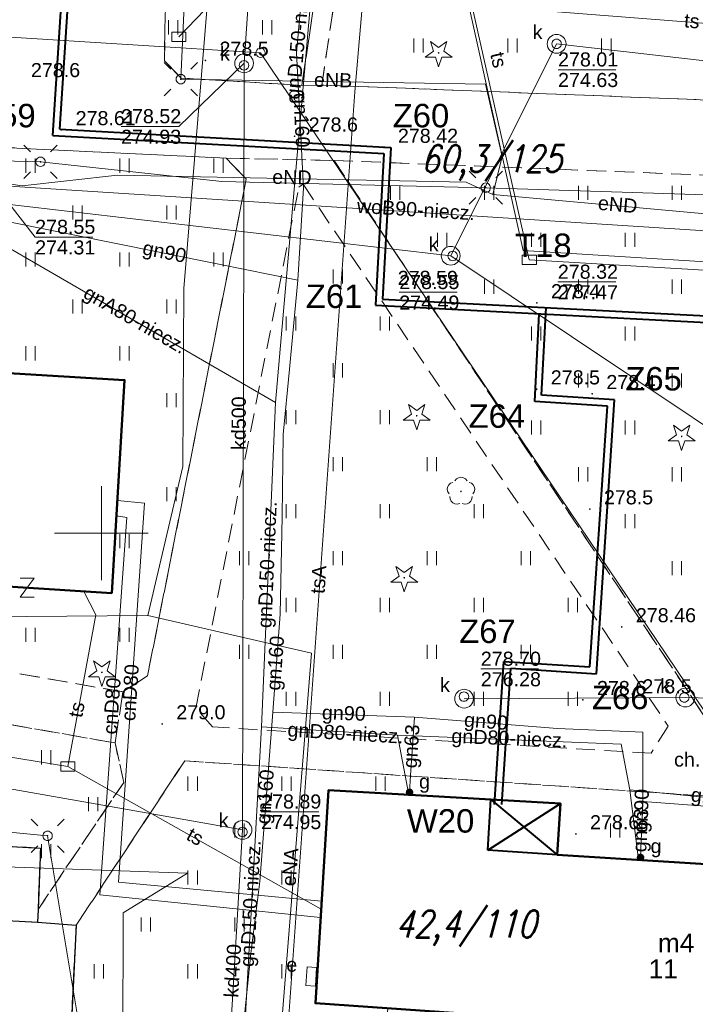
# Model space of a CAD drawing. Extents: x 0 to 6568752, y 0 to 5584302.
# Tile 51 of 74: x 6568546 to 6568582, y 5584025 to 5584077. Entities that reach past the tile are written whole.
import ezdxf
from ezdxf.enums import TextEntityAlignment as Align

# ---------------------------------------------------------------- set-up
doc = ezdxf.new("R2010")
doc.units = 0
doc.header["$PDSIZE"] = 0.75
for name, pattern in [('GAK', [3.5, 2, -0.7, 0.1, -0.7]), ('PRZER2-1', [1.5, 1, -0.5]), ('PRZER3-1', [2, 1.5, -0.5])]:
    doc.linetypes.add(name, pattern=pattern)
doc.layers.get('0').update_dxf_attribs({"linetype": 'CONTINUOUS'})
doc.layers.get('Defpoints').update_dxf_attribs({"linetype": 'CONTINUOUS'})
for name, color, linetype, lineweight in [('alarm', 51, 'CONTINUOUS', 50), ('EGBU', 7, 'CONTINUOUS', 50), ('EGBU_O', 7, 'CONTINUOUS', 50), ('EGDE', 7, 'CONTINUOUS', 18), ('EGPG', 7, 'CONTINUOUS', 18), ('GEPADR_O', 7, 'CONTINUOUS', 18), ('GEPPHC', 7, 'CONTINUOUS', 18), ('GUPPRZ_O', 7, 'CONTINUOUS', 18), ('OTKC', 7, 'CONTINUOUS', 18), ('OTKC_O', 7, 'CONTINUOUS', 18), ('OTKJ', 7, 'CONTINUOUS', 18), ('OTKK', 7, 'CONTINUOUS', 25), ('OTRN', 7, 'CONTINUOUS', 13), ('OTRN_O', 7, 'CONTINUOUS', 13), ('OTRS', 7, 'CONTINUOUS', 13), ('OTRS_O', 7, 'CONTINUOUS', 13), ('OTZT', 7, 'CONTINUOUS', 18), ('ramka sekcji', 7, 'CONTINUOUS', 18), ('siec', 7, 'GAK', 70), ('SUEO', 7, 'CONTINUOUS', 18), ('SUPK', 7, 'CONTINUOUS', 18), ('SUPW', 7, 'CONTINUOUS', 18), ('SUPW_O', 7, 'CONTINUOUS', 18)]:
    doc.layers.add(name, color=color, linetype=linetype, lineweight=lineweight)
for name, color, linetype, lineweight, true_color in [('OTZG', 7, 'CONTINUOUS', 18, 0x008000), ('OTZL', 7, 'CONTINUOUS', 18, 0x008000), ('SUCP', 7, 'CONTINUOUS', 18, 0xd200d2), ('SUCP_O', 7, 'CONTINUOUS', 18, 0xd200d2), ('SUEP', 1, 'CONTINUOUS', 18, 0xff0000), ('SUEP_O', 1, 'CONTINUOUS', 18, 0xff0000), ('SUES', 1, 'CONTINUOUS', 18, 0xff0000), ('SUES_O', 1, 'CONTINUOUS', 18, 0xff0000), ('SUGP', 7, 'CONTINUOUS', 18, 0xbfbf00), ('SUGP_O', 7, 'CONTINUOUS', 18, 0xbfbf00), ('SUGW', 7, 'CONTINUOUS', 18, 0xbfbf00), ('SUGW_O', 7, 'CONTINUOUS', 18, 0xbfbf00), ('SUKP', 7, 'CONTINUOUS', 18, 0x803300), ('SUKP_O', 7, 'CONTINUOUS', 18, 0x803300), ('SUTP', 7, 'CONTINUOUS', 18, 0xff9100), ('SUTP_O', 7, 'CONTINUOUS', 18, 0xff9100), ('SUWP', 5, 'CONTINUOUS', 18, 0x0000ff), ('SUWP_O', 5, 'CONTINUOUS', 18, 0x0000ff)]:
    doc.layers.add(name, color=color, linetype=linetype, lineweight=lineweight, true_color=true_color)
doc.styles.add('Arial', font='arial.ttf')
doc.styles.add('GEO-INFO', font='arial.ttf')
doc.styles.add('UZBROJENIE', font='SIMPLEX.shx', dxfattribs={"width": 0.8, "oblique": 15.00003, "height": 0.9})
doc.dimstyles.get("Standard").update_dxf_attribs({"dimtxt": 0.18, "dimasz": 0.18, "dimexe": 0.18, "dimexo": 0.0625, "dimgap": 0.09, "dimtad": 0, "dimtih": 1, "dimtoh": 1, "dimdec": 4, "dimzin": 0, "dimdsep": 46, "dimtxsty": 'Standard', "dimcen": 0.09, "dimadec": 0, "dimazin": 0, "dimtfac": 1, "dimtdec": 4, "dimtofl": 0, "dimtmove": 0, "dimatfit": 3, "dimfxl": 0, "dimtolj": 1, "dimtzin": 0, "dimarcsym": 0})

# ---------------------------------------------------------------- blocks, each defined once
blk = doc.blocks.new('D_GSPRDL1')
blk.add_hatch(color=0).paths.add_polyline_path([(0, -0.045), (0.013906, -0.042798), (0.02645, -0.036406), (0.036406, -0.02645), (0.042798, -0.013906), (0.045, 0), (0.042798, 0.013906), (0.036406, 0.02645), (0.02645, 0.036406), (0.013906, 0.042798), (0, 0.045), (-0.013906, 0.042798), (-0.02645, 0.036406), (-0.036406, 0.02645), (-0.042798, 0.013906), (-0.045, 0), (-0.042798, -0.013906), (-0.036406, -0.02645), (-0.02645, -0.036406), (-0.013906, -0.042798)])
at = {"color": 0}
for points in [[(-0.324277, 0.563333), (-0.240553, 0.662679), (-0.127956, 0.727494), (0, 0.75), (0.127956, 0.727494), (0.240553, 0.662679), (0.324277, 0.563333)], [(-0.635969, -0.134326), (-0.70458, -0.024001), (-0.731429, 0.103115), (-0.713292, 0.231763), (-0.652348, 0.346501), (-0.55591, 0.433559), (-0.435555, 0.482485)], [(0.435555, 0.482485), (0.55591, 0.433559), (0.652348, 0.346501), (0.713292, 0.231763), (0.731429, 0.103115), (0.70458, -0.024001), (0.635969, -0.134326)], [(-0.068773, -0.646351), (-0.194901, -0.677512), (-0.324092, -0.663766), (-0.440839, -0.606763), (-0.531129, -0.513345), (-0.584125, -0.394725), (-0.593465, -0.265141)], [(0.593465, -0.265141), (0.584125, -0.394725), (0.531129, -0.513345), (0.440839, -0.606763), (0.324092, -0.663766), (0.194901, -0.677512), (0.068773, -0.646351)]]:
    blk.add_lwpolyline(points, dxfattribs=at)
blk = doc.blocks.new('D_GSPRDI1')
blk.add_hatch(color=0).paths.add_polyline_path([(0, -0.045), (0.013906, -0.042798), (0.02645, -0.036406), (0.036406, -0.02645), (0.042798, -0.013906), (0.045, 0), (0.042798, 0.013906), (0.036406, 0.02645), (0.02645, 0.036406), (0.013906, 0.042798), (0, 0.045), (-0.013906, 0.042798), (-0.02645, 0.036406), (-0.036406, 0.02645), (-0.042798, 0.013906), (-0.045, 0), (-0.042798, -0.013906), (-0.036406, -0.02645), (-0.02645, -0.036406), (-0.013906, -0.042798)])
at = {"color": 0}
blk.add_lwpolyline([(0.272471, 0.088531), (0.713338, -0.231778), (0.168396, -0.231778), (0, -0.750048), (-0.168396, -0.231778), (-0.713338, -0.231778), (-0.272471, 0.088531), (-0.440867, 0.606801), (0, 0.286493), (0.440867, 0.606801)], close=True, dxfattribs=at)
blk = doc.blocks.new('D_GSPWPN1')
blk.add_hatch(color=0).paths.add_polyline_path([(-0.045, 0), (-0.043467, -0.011647), (-0.038971, -0.0225), (-0.03182, -0.03182), (-0.0225, -0.038971), (-0.011647, -0.043467), (0, -0.045), (0.011647, -0.043467), (0.0225, -0.038971), (0.03182, -0.03182), (0.038971, -0.0225), (0.043467, -0.011647), (0.045, 0), (0.043467, 0.011647), (0.038971, 0.0225), (0.03182, 0.03182), (0.0225, 0.038971), (0.011647, 0.043467), (0, 0.045), (-0.011647, 0.043467), (-0.0225, 0.038971), (-0.03182, 0.03182), (-0.038971, 0.0225), (-0.043467, 0.011647)])
blk = doc.blocks.new('D_GSPWPS1')
blk.add_hatch(color=0).paths.add_polyline_path([(-0.045, 0), (-0.043467, -0.011647), (-0.038971, -0.0225), (-0.03182, -0.03182), (-0.0225, -0.038971), (-0.011647, -0.043467), (0, -0.045), (0.011647, -0.043467), (0.0225, -0.038971), (0.03182, -0.03182), (0.038971, -0.0225), (0.043467, -0.011647), (0.045, 0), (0.043467, 0.011647), (0.038971, 0.0225), (0.03182, 0.03182), (0.0225, 0.038971), (0.011647, 0.043467), (0, 0.045), (-0.011647, 0.043467), (-0.0225, 0.038971), (-0.03182, 0.03182), (-0.038971, 0.0225), (-0.043467, 0.011647)])
blk = doc.blocks.new('D_GUPIKP1_3')
at = {"color": 0}
blk.add_lwpolyline([(0.375, -0.25), (-0.375, -0.25), (-0.375, 0.25), (0.375, 0.25)], close=True, dxfattribs=at)
blk = doc.blocks.new('D_GUPESE1')
at = {"color": 0}
blk.add_lwpolyline([(-0.5, -0.25), (-0.5, 0.25), (0.5, 0.25), (0.5, -0.25)], close=True, dxfattribs=at)
blk = doc.blocks.new('D_GUPIWZ1_1')
at = {"color": 0}
blk.add_lwpolyline([(0, 0.25), (0.064705, 0.241481), (0.125, 0.216506), (0.176777, 0.176777), (0.216506, 0.125), (0.241481, 0.064705), (0.25, 0), (0.241481, -0.064705), (0.216506, -0.125), (0.176777, -0.176777), (0.125, -0.216506), (0.064705, -0.241481), (0, -0.25), (-0.064705, -0.241481), (-0.125, -0.216506), (-0.176777, -0.176777), (-0.216506, -0.125), (-0.241481, -0.064705), (-0.25, 0), (-0.241481, 0.064705), (-0.216506, 0.125), (-0.176777, 0.176777), (-0.125, 0.216506), (-0.064705, 0.241481)], close=True, dxfattribs=at)
blk = doc.blocks.new('D_GUPGZA1')
blk.add_hatch(color=0).paths.add_polyline_path([(-0.2, 0), (-0.193185, -0.051764), (-0.173205, -0.1), (-0.141421, -0.141421), (-0.1, -0.173205), (-0.051764, -0.193185), (0, -0.2), (0.051764, -0.193185), (0.1, -0.173205), (0.141421, -0.141421), (0.173205, -0.1), (0.193185, -0.051764), (0.2, 0), (0.193185, 0.051764), (0.173205, 0.1), (0.141421, 0.141421), (0.1, 0.173205), (0.051764, 0.193185), (0, 0.2), (-0.051764, 0.193185), (-0.1, 0.173205), (-0.141421, 0.141421), (-0.173205, 0.1), (-0.193185, 0.051764)])
blk = doc.blocks.new('D_GEPPHC1')
at = {"color": 0}
blk.add_lwpolyline([(-0.375, 0.5), (0.375, 0.5), (-0.375, -0.5), (0.375, -0.5)], dxfattribs=at)
blk = doc.blocks.new('D_GEPPGD1_1')
at = {"color": 0}
blk.add_lwpolyline([(0, 0.25), (0.077254, 0.237764), (0.146946, 0.202254), (0.202254, 0.146946), (0.237764, 0.077254), (0.25, 0), (0.237764, -0.077254), (0.202254, -0.146946), (0.146946, -0.202254), (0.077254, -0.237764), (0, -0.25), (-0.077254, -0.237764), (-0.146946, -0.202254), (-0.202254, -0.146946), (-0.237764, -0.077254), (-0.25, 0), (-0.237764, 0.077254), (-0.202254, 0.146946), (-0.146946, 0.202254), (-0.077254, 0.237764)], close=True, dxfattribs=at)
blk = doc.blocks.new('D_GUPELA2')
blk.add_hatch(color=0).paths.add_polyline_path([(-0.001087, 0.044987), (0.011881, 0.043403), (0.021281, 0.03965), (0.030065, 0.033482), (0.038133, 0.023893), (0.043117, 0.012881), (0.044986, 0.001113), (0.044323, -0.007777), (0.040557, -0.019497), (0.033417, -0.030138), (0.024849, -0.037517), (0.013788, -0.042836), (0.002013, -0.044955), (-0.00982, -0.043916), (-0.020466, -0.040077), (-0.029541, -0.033946), (-0.036867, -0.025804), (-0.04187, -0.01649), (-0.04461, -0.005909), (-0.044532, 0.006476), (-0.041285, 0.017903), (-0.034764, 0.028574), (-0.024479, 0.03776), (-0.013449, 0.042943)])
at = {"color": 0}
for points in [[(-0.883883, 0.883883), (-0.53033, 0.53033)], [(0.883883, 0.883883), (0.53033, 0.53033)], [(-0.883883, -0.883883), (-0.53033, -0.53033)], [(0.883883, -0.883883), (0.53033, -0.53033)]]:
    blk.add_lwpolyline(points, dxfattribs=at)
blk = doc.blocks.new('D_GUPELA1')
at = {"color": 0}
blk.add_lwpolyline([(0, 0.25), (0.064705, 0.241481), (0.125, 0.216506), (0.176777, 0.176777), (0.216506, 0.125), (0.241481, 0.064705), (0.25, 0), (0.241481, -0.064705), (0.216506, -0.125), (0.176777, -0.176777), (0.125, -0.216506), (0.064705, -0.241481), (0, -0.25), (-0.064705, -0.241481), (-0.125, -0.216506), (-0.176777, -0.176777), (-0.216506, -0.125), (-0.241481, -0.064705), (-0.25, 0), (-0.241481, 0.064705), (-0.216506, 0.125), (-0.176777, 0.176777), (-0.125, 0.216506), (-0.064705, 0.241481)], close=True, dxfattribs=at)
blk = doc.blocks.new('D_GSSUTR1')
at = {"color": 0}
for points in [[(-0.25666, 0.36165), (-0.25666, -0.38835)], [(0.24334, -0.38835), (0.24334, 0.36165)]]:
    blk.add_lwpolyline(points, dxfattribs=at)
blk = doc.blocks.new('*D45')
at = {"layer": 'Defpoints', "color": 0}
for p in [(6568647.5, 5584150), (6568650, 5584150), (0, 0)]:
    blk.add_point(p, dxfattribs=at)
at = {"layer": 'ramka sekcji', "color": 0, "lineweight": -2}
blk.add_line((6568649.938, 5584150), (6568647.5, 5584150), dxfattribs=at)
at = {"layer": 'ramka sekcji', "color": 0, "insert": (6568644.106, 5584150), "char_height": 0.75, "attachment_point": 5, "style": 'GEO-INFO'}
blk.add_mtext('\\A1;5584150.0000', dxfattribs=at)
blk = doc.blocks.new('*D46')
at = {"layer": 'Defpoints', "color": 0}
for p in [(6568650, 5584152.5), (6568650, 5584150), (0, 0)]:
    blk.add_point(p, dxfattribs=at)
at = {"layer": 'ramka sekcji', "color": 0, "lineweight": -2}
blk.add_line((6568650, 5584150.062), (6568650, 5584152.5), dxfattribs=at)
at = {"layer": 'ramka sekcji', "color": 0, "insert": (6568650, 5584155.896), "char_height": 0.75, "attachment_point": 5, "rotation": 90, "style": 'GEO-INFO'}
blk.add_mtext('\\A1;6568650.0000', dxfattribs=at)

msp = doc.modelspace()

# ---------------------------------------------------------------- linework, layer by layer
at = {"layer": 'EGBU', "linetype": 'Continuous', "lineweight": 50, "elevation": 10.18}
for points in [[(6568538.88, 5584058.9), (6568551.23977, 5584058.15147), (6568550.55602, 5584046.80178), (6568538.05, 5584047.59), (6568538.18, 5584049.61), (6568537.82, 5584049.62), (6568537.84, 5584050.07), (6568513.95, 5584051.55), (6568514.1, 5584053.87), (6568513.74, 5584053.88), (6568513.76, 5584054.33), (6568489.68, 5584055.82), (6568490.4, 5584067.33), (6568514.76, 5584065.82), (6568514.59, 5584063.04), (6568539.04, 5584061.52)], [(6568586.16, 5584020.66), (6568573.69, 5584021.35), (6568573.81, 5584024.08), (6568561.4, 5584024.95), (6568562.09, 5584036.3), (6568574.45, 5584035.59), (6568574.27, 5584032.86), (6568586.73, 5584032.08), (6568586.55, 5584029.38), (6568598.99, 5584028.63), (6568598.38, 5584017.29), (6568586.01, 5584017.96)]]:
    msp.add_lwpolyline(points, close=True, dxfattribs=at)
at = {"layer": 'EGDE', "linetype": 'Continuous', "elevation": 10.22}
for points in [[(6568648.59375, 5584104.42383), (6568646.521, 5584059.38927), (6568644.22449, 5584009.45582), (6568609.00522, 5584036.3441), (6568583.6998, 5584038.16817), (6568558.47556, 5584075.58605), (6568538.06756, 5584076.86319), (6568491.15577, 5584079.0589), (6568441.65482, 5584081.9513), (6568391.77674, 5584086.94902), (6568374.92948, 5584088.19204), (6568375.19, 5584092.43), (6568377.65, 5584132.3), (6568371.2, 5584132.71), (6568369.87809, 5584134.81056), (6568369.45834, 5584137.11533), (6568375.25714, 5584238.8479), (6568377.54509, 5584242.89769), (6568381.25599, 5584245.17568), (6568384.82038, 5584245.63164)], [(6568594.31055, 5583939.47691), (6568591.06023, 5583939.65534), (6568585.12694, 5583937.54872), (6568482.90911, 5583944.55214), (6568370.44353, 5583952.88368), (6568294.32233, 5583957.98331), (6568295.92847, 5583986.21622), (6568307.93382, 5584034.73468), (6568319.9193, 5584083.24287), (6568320.72616, 5584086.59352), (6568329.45932, 5584084.84591), (6568374.48985, 5584081.95589), (6568374.92948, 5584088.19204), (6568391.77674, 5584086.94902), (6568441.65482, 5584081.9513), (6568491.15577, 5584079.0589), (6568538.06756, 5584076.86319), (6568558.47556, 5584075.58605), (6568583.6998, 5584038.16817), (6568609.00522, 5584036.3441), (6568644.22449, 5584009.45582)]]:
    msp.add_lwpolyline(points, dxfattribs=at)
at = {"layer": 'GUPPRZ_O', "linetype": 'Continuous', "lineweight": 13, "elevation": 10.8, "flags": 128}
for points in [[(6568557.60295, 5584075.02743), (6568554.12764, 5584071.66077), (6568551.04764, 5584071.66077)], [(6568574.31741, 5584074.68508), (6568577.39741, 5584074.68508)], [(6568545.13518, 5584067.49805), (6568546.47582, 5584065.76737), (6568549.55582, 5584065.76737)], [(6568574.30642, 5584063.37684), (6568577.38642, 5584063.37684)], [(6568565.86059, 5584062.82659), (6568568.94059, 5584062.82659)], [(6568570.20458, 5584042.75951), (6568573.28458, 5584042.75951)], [(6568558.50648, 5584035.15279), (6568561.58648, 5584035.15279)]]:
    msp.add_lwpolyline(points, dxfattribs=at)
at = {"layer": 'OTKC', "linetype": 'PRZER2-1', "lineweight": 18, "elevation": 10.18}
for points in [[(6568564.54, 5584092.6), (6568561.74, 5584073.87), (6568560.68, 5584073.85), (6568564.46, 5584099.55)], [(6568553.49, 5584082.73), (6568553.36, 5584075.15), (6568554.25, 5584074.24), (6568560.68, 5584073.85), (6568561.74, 5584073.87), (6568619.15, 5584071.63), (6568621, 5584073.54), (6568622.05, 5584083.43)], [(6568626.15, 5584083.24), (6568624.96, 5584069.96), (6568623.58, 5584067.76), (6568620.35, 5584067.78), (6568617.05, 5584067.78), (6568615.82, 5584067.75), (6568562.39, 5584069.85), (6568556.65, 5584069.97), (6568533.9, 5584071.07), (6568532.93, 5584070.15), (6568532.77, 5584065.78), (6568530.94, 5584065.88), (6568530.59, 5584070.32), (6568529.7, 5584071.41), (6568491.18, 5584073.31), (6568490.45, 5584072.73), (6568489.96, 5584071.2), (6568489.76, 5584067.17), (6568490.4, 5584067.33), (6568489.68, 5584055.82), (6568488.77, 5584055.87), (6568488.46, 5584052.49), (6568486.02, 5584055.87)], [(6568544.19, 5584042.76), (6568551.15, 5584041.54), (6568550.73, 5584038.82), (6568513.93, 5584045.27)]]:
    msp.add_lwpolyline(points, dxfattribs=at)
for points in [[(6568546.6, 5584029.27), (6568546.63, 5584029.95), (6568551.19, 5584036.72), (6568550.73, 5584038.82), (6568551.15, 5584041.54), (6568552.46, 5584042.4), (6568557.72, 5584068.87), (6568556.65, 5584069.97), (6568562.39, 5584069.85), (6568583.58, 5584038.04), (6568614.91, 5584035.84), (6568614.9, 5584033.77), (6568554.44, 5584037.87), (6568548.66, 5584029.11)], [(6568560.51, 5584068.42), (6568560.74, 5584068.59), (6568580.18, 5584039.72), (6568579.28, 5584038.27), (6568555.92, 5584039.67), (6568555.03, 5584040.68)]]:
    msp.add_lwpolyline(points, close=True, dxfattribs=at)
at = {"layer": 'OTKJ', "linetype": 'PRZER3-1', "lineweight": 18, "elevation": 10.18}
msp.add_lwpolyline([(6568512.96, 5584035.12), (6568546.76, 5584033.22), (6568546.63, 5584029.95), (6568546.6, 5584029.27), (6568516.85, 5584030.89), (6568515.51, 5584029.44), (6568512.67, 5584029.51)], close=True, dxfattribs=at)
msp.add_lwpolyline([(6568516.85, 5584030.89), (6568546.6, 5584029.27), (6568548.66, 5584029.11), (6568548.42, 5584024.36), (6568548.4, 5584022.41), (6568536.32, 5584023.24, 0.37722054)], format="xyb", dxfattribs=at)
at = {"layer": 'OTKK', "linetype": 'Continuous', "lineweight": 25, "elevation": 10.18}
msp.add_lwpolyline([(6568512.67, 5584029.51), (6568512.96, 5584035.12), (6568546.76, 5584033.22), (6568546.63, 5584029.95), (6568546.6, 5584029.27)], dxfattribs=at)
msp.add_lwpolyline([(6568516.85, 5584030.89), (6568546.6, 5584029.27), (6568548.66, 5584029.11), (6568548.42, 5584024.36), (6568548.4, 5584022.41), (6568536.32, 5584023.24, 0.37722054)], format="xyb", dxfattribs=at)
at = {"layer": 'OTZT', "color": 7, "linetype": 'PRZER2-1', "lineweight": 18, "elevation": 10.1}
for points in [[(6568553.2, 5584082.92), (6568554.45, 5584098.81), (6568555.56, 5584100.18), (6568564.46, 5584099.55), (6568560.68, 5584073.85), (6568554.25, 5584074.24), (6568553.36, 5584075.15), (6568553.49, 5584082.73)], [(6568608.44986, 5584087.34892), (6568608.54, 5584088.56), (6568608.72, 5584091.33), (6568610.23, 5584096.05), (6568619.67, 5584095.39), (6568621.64, 5584091.37), (6568622.05, 5584083.43), (6568621, 5584073.54), (6568619.15, 5584071.63), (6568561.74, 5584073.87), (6568564.54, 5584092.6), (6568566.02, 5584092.79), (6568565.26, 5584081.22), (6568585.50349, 5584079.5626), (6568602.08, 5584078.81), (6568601.92, 5584076.39), (6568614.45, 5584075.57), (6568615.13, 5584086.91)], [(6568562.39, 5584069.85), (6568615.82, 5584067.75), (6568618.92, 5584062.96), (6568617.79, 5584058.66), (6568616.2, 5584036.69), (6568614.91, 5584035.84), (6568583.58, 5584038.04)], [(6568560.51, 5584068.42), (6568560.74, 5584068.59), (6568580.18, 5584039.72), (6568579.28, 5584038.27), (6568555.92, 5584039.67), (6568555.03, 5584040.68)], [(6568512.96, 5584035.12), (6568513.93, 5584045.27), (6568550.73, 5584038.82), (6568551.19, 5584036.72), (6568546.63, 5584029.95), (6568546.76, 5584033.22)], [(6568565.25001, 5584024.6801), (6568565.15, 5584023.53), (6568564.95, 5584021.03), (6568563.51, 5584018.53), (6568548.42, 5584024.36), (6568548.66, 5584029.11), (6568554.44, 5584037.87), (6568614.9, 5584033.77), (6568616.32, 5584032.4), (6568599.69, 5584011.61), (6568592.37, 5584012.79), (6568591.85, 5584014.17), (6568592.04, 5584016.29), (6568592.16061, 5584017.62686), (6568598.38, 5584017.29), (6568598.99, 5584028.63), (6568586.55, 5584029.38), (6568586.73, 5584032.08), (6568574.27, 5584032.86), (6568574.45, 5584035.59), (6568562.09, 5584036.3), (6568561.4, 5584024.95)]]:
    msp.add_lwpolyline(points, close=True, dxfattribs=at)
for points in [[(6568533.9, 5584071.07), (6568556.65, 5584069.97), (6568557.72, 5584068.87), (6568552.46, 5584042.4), (6568551.15, 5584041.54), (6568544.19, 5584042.76)], [(6568544.59, 5584047.18), (6568550.55602, 5584046.80178), (6568551.23977, 5584058.15147), (6568538.88, 5584058.9)]]:
    msp.add_lwpolyline(points, dxfattribs=at)
at = {"layer": 'ramka sekcji'}
for q in [(6568550, 5584052.5), (6568547.5, 5584050), (6568550, 5584047.5), (6568552.5, 5584050)]:
    msp.add_line((6568550, 5584050), q, dxfattribs=at)
at = {"layer": 'siec', "linetype": 'ByBlock', "lineweight": 40}
for p, q in [((6568547.42372, 5584071.18433), (6568548.23647, 5584084.0573)), ((6568547.79508, 5584071.51157), (6568548.61098, 5584084.43438)), ((6568547.79508, 5584071.51157), (6568565.41472, 5584070.54326)), ((6568547.42372, 5584071.18433), (6568565.04336, 5584070.21602)), ((6568565.41472, 5584070.54326), (6568564.96462, 5584062.46223)), ((6568565.04336, 5584070.21602), (6568564.59326, 5584062.13498)), ((6568564.96462, 5584062.46223), (6568609.78683, 5584060.13014)), ((6568564.59326, 5584062.13498), (6568609.41547, 5584059.80289)), ((6568573.4436, 5584057.34495), (6568573.68624, 5584062.00844)), ((6568573.07589, 5584057.01361), (6568573.31873, 5584061.681)), ((6568577.31833, 5584057.09291), (6568573.4436, 5584057.34495)), ((6568576.95062, 5584056.76157), (6568573.07589, 5584057.01361)), ((6568576.00145, 5584042.86947), (6568576.95062, 5584056.76157)), ((6568576.36916, 5584042.50081), (6568577.31833, 5584057.09291)), ((6568570.93869, 5584035.54432), (6568571.43449, 5584043.16654)), ((6568571.43449, 5584043.16654), (6568576.00145, 5584042.86947)), ((6568571.32956, 5584035.53171), (6568571.80221, 5584042.79788)), ((6568571.80221, 5584042.79788), (6568576.36916, 5584042.50081)), ((6568570.5752, 5584033.10361), (6568570.7303, 5584035.80367)), ((6568570.7303, 5584035.80367), (6568574.27, 5584032.86)), ((6568570.5752, 5584033.10361), (6568574.45, 5584035.59)), ((6568574.27, 5584032.86), (6568570.5752, 5584033.10361))]:
    msp.add_line(p, q, dxfattribs=at)
at = {"layer": 'SUCP', "linetype": 'Continuous', "lineweight": 18, "elevation": 10.14}
for points in [[(6568561.73105, 5584030.39548), (6568550.91694, 5584031.4058), (6568552.29623, 5584051.58934), (6568550.85294, 5584051.73035)], [(6568550.80351, 5584050.90986), (6568551.35031, 5584050.83691), (6568549.9169, 5584030.73119), (6568561.67781, 5584029.51985)]]:
    msp.add_lwpolyline(points, dxfattribs=at)
at = {"layer": 'SUEP', "linetype": 'Continuous', "lineweight": 18, "elevation": 10.14}
for points in [[(6568554.23033, 5584074.18224), (6568555.24524, 5584096.53605), (6568543.04895, 5584097.72899)], [(6568569.31956, 5584095.50732), (6568560.18052, 5584094.99152), (6568556.83307, 5584092.68021), (6568554.39222, 5584063.02146), (6568554.33033, 5584053.54893), (6568552.48145, 5584045.61649)], [(6568570.93827, 5584080.7551), (6568569.55679, 5584078.17917), (6568572.46449, 5584065.0563), (6568618.73173, 5584062.17458)], [(6568554.23033, 5584074.18224), (6568570.45189, 5584073.92324), (6568571.35083, 5584070.05452), (6568570.84984, 5584068.02944)], [(6568490, 5584072.02), (6568504.38, 5584071.53), (6568518.75, 5584070.91), (6568535.68, 5584070.07), (6568546.76, 5584069.78), (6568556.41, 5584068.73), (6568570.47, 5584068.4), (6568582.18, 5584068.02), (6568592.76, 5584067.58), (6568603.03, 5584067.26), (6568614.32, 5584066.94)], [(6568518.17164, 5584070.22632), (6568536.54888, 5584069.84808), (6568545.77982, 5584068.50179), (6568550.86908, 5584069.06254), (6568569.4282, 5584068.69564), (6568570.84984, 5584068.02944)], [(6568570.84984, 5584068.02944), (6568584.12545, 5584066.82287), (6568590.79071, 5584067.15178), (6568593.04799, 5584066.4082), (6568613.56071, 5584066.97516)], [(6568530.88244, 5584045.42914), (6568552.48145, 5584045.61649)], [(6568580.96755, 5584017.38135), (6568575.23577, 5584019.03763), (6568561.63015, 5584021.72252), (6568559.47338, 5584022.23477), (6568561.18798, 5584043.60852), (6568552.48145, 5584045.61649)], [(6568536.64, 5583989.93), (6568537.83, 5584013.78), (6568549.84, 5584017.57), (6568547.14, 5584033.87), (6568537.37, 5584034.81), (6568524.43, 5584035.13), (6568514.18, 5584035.63), (6568502.69, 5584036.42), (6568489.55, 5584040.78)], [(6568524.13002, 5584031.60009), (6568528.57336, 5584032.78612), (6568554.58974, 5584031.87559), (6568551.16956, 5584029.77536), (6568551.13923, 5584022.74142), (6568534.64093, 5584023.13487), (6568534.45863, 5584019.29477), (6568533.75024, 5584002.55574), (6568532.4686, 5583989.49906)]]:
    msp.add_lwpolyline(points, dxfattribs=at)
at = {"layer": 'SUGP', "linetype": 'Continuous', "lineweight": 18, "elevation": 10.14}
for points in [[(6568562.82052, 5584097.47189), (6568562.6358, 5584095.35435), (6568562.41519, 5584092.84033), (6568559.27657, 5584056.94925)], [(6568561.49, 5584095.68), (6568562.71, 5584094.12), (6568562.31, 5584090.42), (6568561.75, 5584084.89), (6568561.11, 5584080.96), (6568560.58, 5584077.75), (6568560.4, 5584075.59), (6568560.77, 5584068.39), (6568560.47, 5584063.47)], [(6568559.27657, 5584056.94925), (6568544.25326, 5584065.65626), (6568528.29678, 5584067.62075), (6568511.67083, 5584070.31667), (6568504.31785, 5584071.28197)], [(6568560.47, 5584063.47), (6568556.26, 5584064.32), (6568550.44, 5584065.5), (6568545.34, 5584066.53), (6568541.83, 5584066.91), (6568540.69, 5584067), (6568538.56, 5584066.49), (6568536.71, 5584066.12), (6568532.91, 5584066.2), (6568528.3, 5584066.46), (6568527.33, 5584066.53)], [(6568560.47, 5584063.47), (6568560.02, 5584058.74), (6568559.69, 5584055.26), (6568559.62, 5584050.89), (6568559.53, 5584045.68), (6568559.14, 5584040.46), (6568558.44, 5584031.44), (6568557.96, 5584027.61), (6568557.32, 5584021.34), (6568561.5, 5584019.99), (6568563.82, 5584019.18), (6568567.61, 5584018.02), (6568571.75, 5584016.99), (6568576.44, 5584016.02), (6568580.42, 5584015.52), (6568586.24, 5584014.49), (6568585.71, 5584011.2), (6568594.3, 5584009.84), (6568602.49, 5584008.83), (6568602.72, 5584008.91)], [(6568559.27657, 5584056.94925), (6568558.53405, 5584039.68441)], [(6568559.14, 5584040.46), (6568566.68, 5584040.2)], [(6568566.68, 5584040.2), (6568566.47, 5584037.08)], [(6568566.68, 5584040.2), (6568574.28, 5584039.59), (6568578.84, 5584039.39), (6568578.84, 5584035.7)], [(6568558.53405, 5584039.68441), (6568557.48487, 5584020.83951), (6568567.6, 5584017.84), (6568593.9086, 5584009.99052), (6568602.39468, 5584009.15947)], [(6568558.53405, 5584039.68441), (6568565.77139, 5584039.23366), (6568577.67443, 5584038.75403), (6568578.14584, 5584036.31993)], [(6568565.77139, 5584039.23366), (6568566.36508, 5584036.05442)], [(6568566.47, 5584037.08), (6568566.41, 5584036.19)], [(6568578.14584, 5584036.31993), (6568578.60428, 5584032.58867)], [(6568578.14584, 5584036.31993), (6568590.79203, 5584035.05783), (6568590.79938, 5584029.12381)], [(6568578.84, 5584035.7), (6568578.8, 5584034.71)], [(6568578.84, 5584035.7), (6568586.9, 5584035.1), (6568591.66, 5584034.53), (6568591.98, 5584033.95), (6568591.89, 5584030.2)], [(6568578.8, 5584034.71), (6568578.75, 5584033.62)], [(6568578.75, 5584033.62), (6568578.71, 5584032.72)]]:
    msp.add_lwpolyline(points, dxfattribs=at)
at = {"layer": 'SUKP', "linetype": 'Continuous', "lineweight": 18, "elevation": 10.14}
for points in [[(6568623.96972, 5584021.39394), (6568594.36033, 5584047.55093), (6568568.60146, 5584064.77377), (6568545.13518, 5584067.49805), (6568545.4042, 5584110.26428), (6568539.09863, 5584113.61504), (6568505.81597, 5584131.84069)], [(6568557.51513, 5584034.18498), (6568557.60295, 5584075.02743), (6568559.01562, 5584095.81893)], [(6568606.71402, 5584072.72773), (6568595.7751, 5584073.58654), (6568574.24136, 5584076.06372), (6568568.60146, 5584064.77377)], [(6568569.31515, 5584041.17777), (6568581.0961, 5584041.23742), (6568593.32562, 5584040.92892), (6568594.36033, 5584047.55093)], [(6568475.92724, 5583997.47087), (6568477.46079, 5584025.21789), (6568478.122, 5584037.99462), (6568478.85475, 5584047.16751), (6568493.64703, 5584044.91271), (6568504.50909, 5584043.26259), (6568515.26399, 5584041.39106), (6568526.1644, 5584039.77518), (6568539.29717, 5584037.40052), (6568557.51513, 5584034.18498)], [(6568556.63, 5584019.17), (6568557.51513, 5584034.18498)]]:
    msp.add_lwpolyline(points, dxfattribs=at)
at = {"layer": 'SUPK', "linetype": 'Continuous', "lineweight": 18, "elevation": 10.14}
for points in [[(6568574.24136, 5584075.56372, -1), (6568574.24136, 5584076.56372, -1)], [(6568557.60295, 5584074.52743, -1), (6568557.60295, 5584075.52743, -1)], [(6568568.60146, 5584064.27377, -1), (6568568.60146, 5584065.27377, -1)], [(6568569.31515, 5584040.67777, -1), (6568569.31515, 5584041.67777, -1)], [(6568581.0961, 5584040.73742, -1), (6568581.0961, 5584041.73742, -1)], [(6568557.51513, 5584033.68498, -1), (6568557.51513, 5584034.68498, -1)]]:
    msp.add_lwpolyline(points, format="xyb", close=True, dxfattribs=at)
at = {"layer": 'SUTP', "linetype": 'Continuous', "lineweight": 18, "elevation": 10.14}
for points in [[(6568554.12834, 5584076.43037), (6568564.71312, 5584087.44734)], [(6568564.71312, 5584087.44734), (6568563.50282, 5584073.50067), (6568559.78238, 5584021.5387), (6568576.74575, 5584017.49696)], [(6568569.72372, 5584078.12118), (6568593.15712, 5584076.28798)], [(6568621.70781, 5584041.64818), (6568622.93309, 5584061.80353), (6568602.56379, 5584062.79314), (6568572.78877, 5584064.55962), (6568569.72372, 5584078.12118)], [(6568548.21798, 5584037.55993), (6568529.69768, 5584040.57953), (6568509.99578, 5584044.25895), (6568479.91197, 5584049.81175), (6568480.34103, 5584041.89766), (6568479.83245, 5584035.42361), (6568481.1932, 5584021.25504)], [(6568548.21798, 5584037.55993), (6568549.71093, 5584045.6408), (6568549.07489, 5584046.89513)], [(6568548.21798, 5584037.55993), (6568561.70507, 5584029.96814)]]:
    msp.add_lwpolyline(points, dxfattribs=at)
at = {"layer": 'SUWP', "linetype": 'Continuous', "lineweight": 18, "elevation": 10.14}
msp.add_lwpolyline([(6568522.38564, 5584069.94059), (6568608.21304, 5584064.43606)], dxfattribs=at)

# ---------------------------------------------------------------- block references
at = {"layer": 'EGPG', "linetype": 'Continuous', "lineweight": 18}
msp.add_blockref('D_GEPPGD1_1', (6568558.47556, 5584075.58605, 10.24), dxfattribs=at)
at = {"layer": 'GEPPHC', "linetype": 'Continuous', "lineweight": 18}
msp.add_blockref('D_GEPPHC1', (6568546.04603, 5584047.09394, 10.24), dxfattribs=at)
at = {"layer": 'OTRN', "linetype": 'Continuous', "lineweight": 13}
for p in [(6568555.54, 5584075.18, 10.08), (6568560.29, 5584071.14, 10.08), (6568573.19, 5584062.26, 10.08), (6568573.18, 5584057.67, 10.08), (6568576.14, 5584057.42, 10.08), (6568576.01, 5584051.28, 10.08), (6568575.64, 5584041.12, 10.08), (6568578.06, 5584041.21, 10.08), (6568553.24, 5584039.83, 10.08), (6568575.27, 5584033.97, 10.08)]:
    msp.add_blockref('D_GSPWPN1', p, dxfattribs=at)
at = {"layer": 'OTRS', "linetype": 'Continuous', "lineweight": 13}
for p in [(6568547.88, 5584071.48, 10.08), (6568565.04, 5584070.54, 10.08), (6568565.03, 5584062.97, 10.08), (6568577.71, 5584045, 10.08)]:
    msp.add_blockref('D_GSPWPS1', p, dxfattribs=at)
at = {"layer": 'OTZG', "linetype": 'Continuous', "lineweight": 18}
for p in [(6568567.96, 5584075.58, 10.12), (6568566.79, 5584056.25, 10.12), (6568580.9, 5584055.15, 10.12), (6568566.13, 5584047.62, 10.12), (6568550.03, 5584042.58, 10.12)]:
    msp.add_blockref('D_GSPRDI1', p, dxfattribs=at)
at = {"layer": 'OTZL', "linetype": 'Continuous', "lineweight": 18}
msp.add_blockref('D_GSPRDL1', (6568569.15, 5584052.22, 10.12), dxfattribs=at)
at = {"layer": 'OTZT', "color": 7, "linetype": 'Continuous', "lineweight": 18}
for p in [(6568553.83, 5584076.95537, 10.1), (6568558.83, 5584076.95537, 10.1), (6568566.895, 5584075.98292, 10.1), (6568571.895, 5584075.98292, 10.1), (6568576.895, 5584075.98292, 10.1), (6568546.24, 5584069.58757, 10.1), (6568551.24, 5584069.58757, 10.1), (6568556.24, 5584069.58757, 10.1), (6568565.655, 5584068.14114, 10.1), (6568570.655, 5584068.14114, 10.1), (6568575.655, 5584068.14114, 10.1), (6568580.655, 5584068.14114, 10.1), (6568548.74, 5584067.08757, 10.1), (6568553.74, 5584067.08757, 10.1), (6568568.155, 5584065.64114, 10.1), (6568573.155, 5584065.64114, 10.1), (6568578.155, 5584065.64114, 10.1), (6568546.24, 5584064.58757, 10.1), (6568551.24, 5584064.58757, 10.1), (6568556.24, 5584064.58757, 10.1), (6568562.605, 5584063.68231, 10.1), (6568570.655, 5584063.14114, 10.1), (6568575.655, 5584063.14114, 10.1), (6568580.655, 5584063.14114, 10.1), (6568548.74, 5584062.08757, 10.1), (6568553.74, 5584062.08757, 10.1), (6568560.105, 5584061.18231, 10.1), (6568565.105, 5584061.18231, 10.1), (6568573.155, 5584060.64114, 10.1), (6568578.155, 5584060.64114, 10.1), (6568546.24, 5584059.58757, 10.1), (6568551.24, 5584059.58757, 10.1), (6568562.605, 5584058.68231, 10.1), (6568575.655, 5584058.14114, 10.1), (6568580.655, 5584058.14114, 10.1), (6568553.74, 5584057.08757, 10.1), (6568560.105, 5584056.18231, 10.1), (6568565.105, 5584056.18231, 10.1), (6568573.155, 5584055.64114, 10.1), (6568578.155, 5584055.64114, 10.1), (6568562.605, 5584053.68231, 10.1), (6568567.605, 5584053.68231, 10.1), (6568575.655, 5584053.14114, 10.1), (6568580.655, 5584053.14114, 10.1), (6568553.74, 5584052.08757, 10.1), (6568560.105, 5584051.18231, 10.1), (6568565.105, 5584051.18231, 10.1), (6568570.105, 5584051.18231, 10.1), (6568578.155, 5584050.64114, 10.1), (6568551.24, 5584049.58757, 10.1), (6568557.605, 5584048.68231, 10.1), (6568562.605, 5584048.68231, 10.1), (6568567.605, 5584048.68231, 10.1), (6568572.605, 5584048.68231, 10.1), (6568580.655, 5584048.14114, 10.1), (6568560.105, 5584046.18231, 10.1), (6568565.105, 5584046.18231, 10.1), (6568570.105, 5584046.18231, 10.1), (6568575.105, 5584046.18231, 10.1), (6568546.24, 5584044.58757, 10.1), (6568551.24, 5584044.58757, 10.1), (6568557.605, 5584043.68231, 10.1), (6568562.605, 5584043.68231, 10.1), (6568567.605, 5584043.68231, 10.1), (6568572.605, 5584043.68231, 10.1), (6568560.105, 5584041.18231, 10.1), (6568565.105, 5584041.18231, 10.1), (6568570.105, 5584041.18231, 10.1), (6568575.105, 5584041.18231, 10.1), (6568547.075, 5584038.06759, 10.1), (6568554.87, 5584036.66445, 10.1), (6568559.87, 5584036.66445, 10.1), (6568564.87, 5584036.66445, 10.1), (6568549.575, 5584035.56759, 10.1), (6568557.37, 5584034.16445, 10.1), (6568577.37, 5584034.16445, 10.1), (6568547.075, 5584033.06759, 10.1), (6568554.87, 5584031.66445, 10.1), (6568559.87, 5584031.66445, 10.1), (6568552.37, 5584029.16445, 10.1), (6568557.37, 5584029.16445, 10.1), (6568549.87, 5584026.66445, 10.1), (6568554.87, 5584026.66445, 10.1), (6568559.87, 5584026.66445, 10.1)]:
    msp.add_blockref('D_GSSUTR1', p, dxfattribs=at)
at = {"layer": 'SUEO', "linetype": 'Continuous', "lineweight": 18}
for name, p in [('D_GUPELA2', (6568554.23033, 5584074.18224, 10.15)), ('D_GUPELA1', (6568554.23033, 5584074.18224, 10.16)), ('D_GUPELA2', (6568546.76, 5584069.78, 10.15)), ('D_GUPELA1', (6568546.76, 5584069.78, 10.16)), ('D_GUPELA2', (6568570.47, 5584068.4, 10.15)), ('D_GUPELA1', (6568570.47, 5584068.4, 10.16)), ('D_GUPELA2', (6568547.14, 5584033.87, 10.15)), ('D_GUPELA1', (6568547.14, 5584033.87, 10.16))]:
    msp.add_blockref(name, p, dxfattribs=at)
at = {"layer": 'SUES', "linetype": 'Continuous', "lineweight": 18, "rotation": 86.0673403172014}
msp.add_blockref('D_GUPESE1', (6568561.18, 5584026.38, 10.16), dxfattribs=at)
at = {"layer": 'SUGW', "linetype": 'Continuous', "lineweight": 18}
for p in [(6568566.41, 5584036.19, 10.16), (6568578.71, 5584032.72, 10.16)]:
    msp.add_blockref('D_GUPGZA1', p, dxfattribs=at)
at = {"layer": 'SUPK', "linetype": 'Continuous', "lineweight": 18}
for p in [(6568554.12834, 5584076.43037, 10.16), (6568572.78877, 5584064.55962, 10.16), (6568548.21798, 5584037.55993, 10.16)]:
    msp.add_blockref('D_GUPIKP1_3', p, dxfattribs=at)
at = {"layer": 'SUPW', "linetype": 'Continuous', "lineweight": 18}
for p in [(6568574.24136, 5584076.06372, 10.18), (6568557.59549, 5584074.91769, 10.18), (6568568.70663, 5584064.76156, 10.18), (6568569.30924, 5584041.28761, 10.18), (6568581.04072, 5584041.2388, 10.18), (6568557.52135, 5584034.07516, 10.18)]:
    msp.add_blockref('D_GUPIWZ1_1', p, dxfattribs=at)

# ---------------------------------------------------------------- texts
at = {"layer": 'alarm', "color": 0, "linetype": 'Continuous', "lineweight": 30, "style": 'GEO-INFO'}
for s, p in [('Z59', (6568545.00221, 5584072.24081, -9.52)), ('Z60', (6568567.01972, 5584072.24081, -9.52)), ('T18', (6568573.53392, 5584065.33045, -9.52)), ('Z61', (6568562.39046, 5584062.61513, -9.52)), ('Z65', (6568579.40558, 5584058.2218, -9.52)), ('Z64', (6568571.05923, 5584056.23439, -9.52)), ('Z67', (6568570.55888, 5584044.76812, -9.52)), ('Z66', (6568577.62577, 5584041.24243, 0.66)), ('W20', (6568568.06409, 5584034.66659, -9.52))]:
    msp.add_text(s, height=1.25, dxfattribs=at).set_placement(p, align=Align.MIDDLE)
at = {"layer": 'alarm', "color": 0, "lineweight": 30, "style": 'UZBROJENIE', "oblique": 15.00003, "width": 0.8}
for s, p in [('60,3/125', (6568567.0154, 5584069.22273, 10.18)), ('42,4/110', (6568565.64396, 5584028.45621))]:
    msp.add_text(s, height=1.44, dxfattribs=at).set_placement(p)
at = {"layer": 'EGBU_O', "linetype": 'Continuous', "lineweight": 0, "style": 'Arial'}
msp.add_text('m4', height=1, dxfattribs=at).set_placement((6568580.60412, 5584027.66647, 10.8), align=Align.CENTER)
at = {"layer": 'GEPADR_O', "linetype": 'Continuous', "lineweight": 0, "style": 'Arial'}
msp.add_text('11', height=1, dxfattribs=at).set_placement((6568579.13946, 5584026.28357, 10.8))
at = {"layer": 'GUPPRZ_O', "linetype": 'Continuous', "lineweight": 0, "style": 'Arial'}
for s, p in [('278.01', (6568574.31741, 5584074.85758, 10.8)), ('274.63', (6568574.31741, 5584073.76258, 10.8)), ('278.52', (6568551.04764, 5584071.83327, 10.8)), ('274.93', (6568551.04764, 5584070.73827, 10.8)), ('278.55', (6568546.47582, 5584065.93987, 10.8)), ('274.31', (6568546.47582, 5584064.84487, 10.8)), ('278.32', (6568574.30642, 5584063.54934, 10.8)), ('278.55', (6568565.86059, 5584062.99909, 10.8)), ('277.47', (6568574.30642, 5584062.45434, 10.8)), ('274.49', (6568565.86059, 5584061.90409, 10.8)), ('278.70', (6568570.20458, 5584042.93201, 10.8)), ('276.28', (6568570.20458, 5584041.83701, 10.8)), ('278.89', (6568558.50648, 5584035.32529, 10.8)), ('274.95', (6568558.50648, 5584034.23029, 10.8))]:
    msp.add_text(s, height=0.75, dxfattribs=at).set_placement(p)
at = {"layer": 'OTKC_O', "linetype": 'Continuous', "lineweight": 0, "style": 'Arial'}
msp.add_text('ch.', height=0.75, dxfattribs=at).set_placement((6568581.19468, 5584037.56093, 10.8), align=Align.CENTER)
at = {"layer": 'OTRN_O', "linetype": 'Continuous', "lineweight": 0, "style": 'Arial'}
for s, p in [('278.5', (6568556.29, 5584075.43, 10.8)), ('278.6', (6568546.25, 5584074.29, 10.8)), ('278.6', (6568561.04, 5584071.39, 10.8)), ('278.4', (6568573.94, 5584062.51, 10.8)), ('278.5', (6568573.93, 5584057.92, 10.8)), ('278.4', (6568576.89, 5584057.67, 10.8)), ('278.5', (6568576.76, 5584051.53, 10.8)), ('278.6', (6568576.39, 5584041.37, 10.8)), ('278.5', (6568578.81, 5584041.46, 10.8)), ('279.0', (6568553.99, 5584040.08, 10.8)), ('278.6', (6568576.02, 5584034.22, 10.8))]:
    msp.add_text(s, height=0.75, dxfattribs=at).set_placement(p)
at = {"layer": 'OTRS_O', "linetype": 'Continuous', "lineweight": 0, "style": 'Arial'}
for s, p in [('278.61', (6568548.63, 5584071.73, 10.8)), ('278.42', (6568565.79, 5584070.79, 10.8)), ('278.59', (6568565.78, 5584063.22, 10.8)), ('278.46', (6568578.46, 5584045.25, 10.8))]:
    msp.add_text(s, height=0.75, dxfattribs=at).set_placement(p)
at = {"layer": 'SUCP_O', "linetype": 'Continuous', "lineweight": 0, "style": 'Arial'}
for rotation, p in [(86.090618, (6568551.89938, 5584041.47756, 10.8)), (85.922049, (6568550.92634, 5584040.76318, 10.8))]:
    msp.add_text('cnD80', height=0.75, rotation=rotation, dxfattribs=at).set_placement(p, align=Align.CENTER)
at = {"layer": 'SUEP_O', "linetype": 'Continuous', "lineweight": 0, "style": 'Arial'}
for s, rotation, p in [('eNB', 359.085256, (6568562.33643, 5584073.7593, 10.8)), ('eND', 358.867477, (6568560.14284, 5584068.58567, 10.8)), ('eND', 354.806902, (6568577.46108, 5584067.13388, 10.8)), ('eNA', 85.413555, (6568560.41691, 5584032.17948, 10.8))]:
    msp.add_text(s, height=0.75, rotation=rotation, dxfattribs=at).set_placement(p, align=Align.CENTER)
at = {"layer": 'SUES_O', "linetype": 'Continuous', "lineweight": 0, "style": 'Arial'}
msp.add_text('e', height=0.75, dxfattribs=at).set_placement((6568560.43, 5584026.63, 10.8), align=Align.RIGHT)
at = {"layer": 'SUGP_O', "linetype": 'Continuous', "lineweight": 0, "style": 'Arial'}
for s, rotation, p in [('gnD150-niecz.', 85.002295, (6568560.84848, 5584076.44393, 10.8)), ('gn160', 272.94178, (6568560.29191, 5584071.97494, 10.8)), ('gn90', 348.538697, (6568553.29168, 5584064.62237, 10.8)), ('gnA80-niecz.', 329.904851, (6568551.61775, 5584061.04884, 10.8)), ('gnD150-niecz.', 87.537361, (6568559.19852, 5584048.30422, 10.8)), ('gn160', 85.727224, (6568559.62766, 5584043.04813, 10.8)), ('gn90', 358.025066, (6568562.89989, 5584040.0367, 10.8)), ('gn90', 355.411097, (6568570.45652, 5584039.60246, 10.8)), ('gnD80-niecz.', 356.436107, (6568562.9779, 5584038.97445, 10.8)), ('gn63', 86.149357, (6568566.86782, 5584038.62029, 10.8)), ('gnD80-niecz.', 357.692555, (6568571.71109, 5584038.70061, 10.8)), ('gn160', 85.562425, (6568559.0826, 5584035.92729, 10.8)), ('gn90', 87.686259, (6568579.11324, 5584035.19315, 10.8)), ('gnD65-niecz.', 354.300683, (6568584.43979, 5584035.39685, 10.8)), ('gn63', 87.3736, (6568579.06817, 5584034.15155, 10.8)), ('gnD150-niecz.', 86.813388, (6568558.30249, 5584030.24565, 10.8))]:
    msp.add_text(s, height=0.75, rotation=rotation, dxfattribs=at).set_placement(p, align=Align.CENTER)
at = {"layer": 'SUGW_O', "linetype": 'Continuous', "lineweight": 0, "style": 'Arial'}
for p in [(6568567.4989, 5584036.38956, 10.8), (6568579.82768, 5584032.95202, 10.8)]:
    msp.add_text('g', height=0.75, dxfattribs=at).set_placement(p, align=Align.RIGHT)
at = {"layer": 'SUKP_O', "linetype": 'Continuous', "lineweight": 0, "style": 'Arial'}
for s, rotation, p in [('kd500', 89.895989, (6568557.68722, 5584055.85462, 10.8)), ('kd400', 86.626296, (6568557.36554, 5584026.66022, 10.8))]:
    msp.add_text(s, height=0.75, rotation=rotation, dxfattribs=at).set_placement(p, align=Align.CENTER)
at = {"layer": 'SUPW_O', "linetype": 'Continuous', "lineweight": 0, "style": 'Arial'}
for p in [(6568573.49136, 5584076.31372, 10.8), (6568556.84549, 5584075.16769, 10.8), (6568567.95663, 5584065.01156, 10.8), (6568568.55924, 5584041.53761, 10.8), (6568580.29072, 5584041.4888, 10.8), (6568556.77135, 5584034.32516, 10.8)]:
    msp.add_text('k', height=0.75, dxfattribs=at).set_placement(p, align=Align.RIGHT)
at = {"layer": 'SUTP_O', "linetype": 'Continuous', "lineweight": 0, "style": 'Arial'}
for s, rotation, p in [('ts', 355.526846, (6568581.41753, 5584076.912, 10.8)), ('ts', 282.735473, (6568570.79368, 5584075.12251, 10.8)), ('tsA', 85.904645, (6568561.93533, 5584047.49872, 10.8)), ('ts', 79.532625, (6568549.04614, 5584040.52829, 10.8)), ('ts', 330.625115, (6568554.81757, 5584033.50829, 10.8))]:
    msp.add_text(s, height=0.75, rotation=rotation, dxfattribs=at).set_placement(p, align=Align.CENTER)
at = {"layer": 'SUWP_O', "linetype": 'Continuous', "lineweight": 0, "style": 'Arial'}
msp.add_text('woB90-niecz.', height=0.75, rotation=356.330369, dxfattribs=at).set_placement((6568566.72965, 5584066.86487, 10.8), align=Align.CENTER)

# ---------------------------------------------------------------- dimensions: what is measured, and where the dimension line sits
at = {"layer": 'ramka sekcji'}
for offset, dtype, picture, middle in [((0, 2.5), 1, '*D46', (6568650, 5584155.8956787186)), ((-2.5, 0), 0, '*D45', (6568644.1063676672, 5584150))]:
    dim = msp.add_ordinate_dim(feature_location=(6568650, 5584150), offset=offset, dtype=dtype, origin=(0, 0), dimstyle='Standard', override={"dimtxt": 0.75, "dimtxsty": 'GEO-INFO'}, dxfattribs=at)
    dim.commit()
    dim.dimension.update_dxf_attribs({"geometry": picture, "text_midpoint": middle})

doc.saveas('drawing.dxf')
